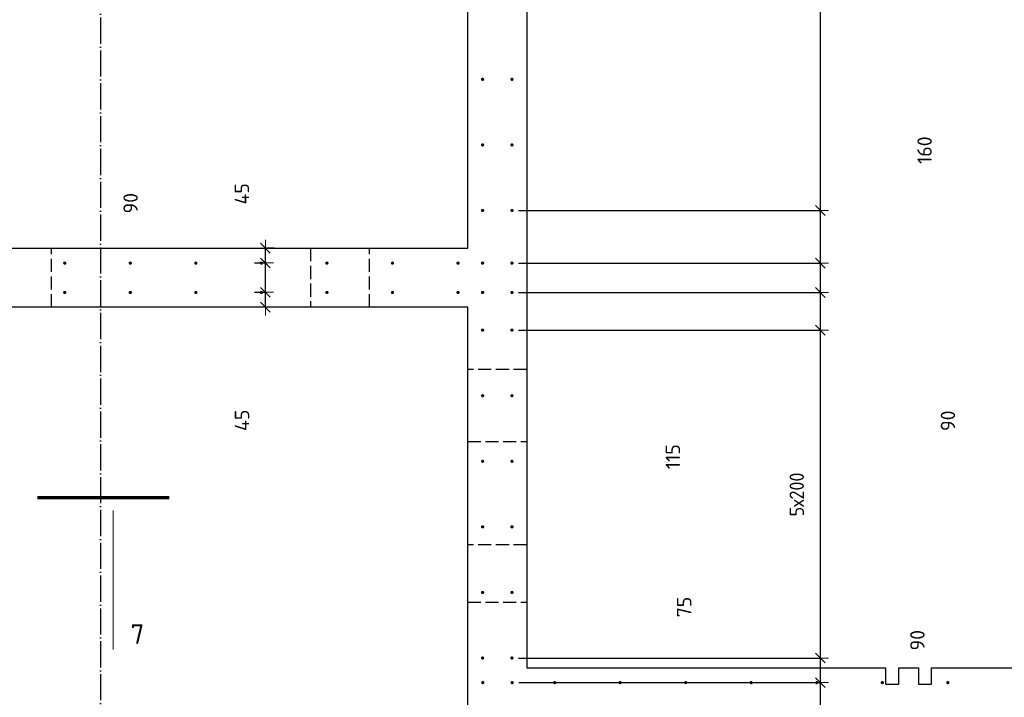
# Model space of a CAD drawing. Header units: millimetres. Extents: x -2258 to 68686, y -2266 to 30725.
# Tile 76 of 83: x 56613 to 59617, y 8910 to 10977. Entities that reach past the tile are written whole.
import ezdxf

# ---------------------------------------------------------------- set-up
doc = ezdxf.new("R2010")
doc.units = ezdxf.units.MM
doc.header["$PDMODE"] = 65
for name, pattern in [('______11', [100, 80, -10, 0, -10]), ('______2', [54, 40, -14]), ('______5', [220, 160, -20, 20, -20])]:
    doc.linetypes.add(name, pattern=pattern)
for name, color, linetype, lineweight in [('Standard', 7, 'Continuous', 25), ('Арм.стержн. вертикальными 1', 22, 'Continuous', 35), ('Обозначение разреза_ общее', 7, 'Continuous', 25), ('Размерная линия_ общее', 7, 'Continuous', 13)]:
    doc.layers.add(name, color=color, linetype=linetype, lineweight=lineweight)
doc.layers.add('Осевая линия_ общее', color=7, linetype='______5', lineweight=13, true_color=0xa0a0a0)
doc.styles.add('ISOCPEUR', font='ISOCPEUR')
doc.dimstyles.new('DIMSTYLE_11', dxfattribs={"dimtxt": 44, "dimasz": 50, "dimexe": 0, "dimexo": 0, "dimgap": 22, "dimtad": 2, "dimdec": 0, "dimrnd": 5, "dimzin": 12, "dimdsep": 46, "dimtxsty": 'ISOCPEUR', "dimblk1": 'ALL_ML_STRICH', "dimblk2": 'ALL_ML_STRICH', "dimsah": 1, "dimcen": 0, "dimclrd": 7, "dimclre": 256, "dimclrt": 7, "dimadec": 0, "dimazin": 0, "dimtfac": 1, "dimtdec": 0, "dimtix": 1, "dimtmove": 2, "dimatfit": 3, "dimfxl": 0, "dimtvp": 1.2, "dimtzin": 0, "dimlwd": 0, "dimlwe": -3, "dimarcsym": 0})
doc.dimstyles.new('DIMSTYLE_13', dxfattribs={"dimtxt": 44, "dimasz": 50, "dimexe": 0, "dimexo": 0, "dimgap": 22, "dimtad": 0, "dimdec": 0, "dimrnd": 5, "dimzin": 12, "dimdsep": 46, "dimtxsty": 'ISOCPEUR', "dimblk1": 'ALL_ML_STRICH', "dimblk2": 'ALL_ML_STRICH', "dimsah": 1, "dimcen": 0, "dimclrd": 7, "dimclre": 256, "dimclrt": 7, "dimadec": 0, "dimazin": 0, "dimtfac": 1, "dimtdec": 0, "dimtix": 1, "dimtmove": 2, "dimatfit": 3, "dimfxl": 0, "dimtvp": 1.2, "dimtzin": 0, "dimlwd": 0, "dimlwe": -3, "dimarcsym": 0})
doc.dimstyles.new('DIMSTYLE_3', dxfattribs={"dimtxt": 44, "dimasz": 50, "dimexe": 0, "dimexo": 0, "dimgap": 22, "dimtad": 2, "dimdec": 0, "dimrnd": 5, "dimzin": 12, "dimdsep": 46, "dimtxsty": 'ISOCPEUR', "dimblk1": 'ALL_ML_STRICH', "dimblk2": 'ALL_ML_STRICH', "dimsah": 1, "dimcen": 0, "dimclrd": 7, "dimclre": 256, "dimclrt": 7, "dimadec": 0, "dimazin": 0, "dimtfac": 1, "dimtdec": 0, "dimtix": 1, "dimtmove": 2, "dimatfit": 3, "dimfxl": 0, "dimtzin": 0, "dimlwd": 0, "dimlwe": -3, "dimarcsym": 0})
doc.dimstyles.new('DIMSTYLE_8', dxfattribs={"dimtxt": 44, "dimasz": 50, "dimexe": 0, "dimexo": 0, "dimgap": 22, "dimtad": 0, "dimdec": 0, "dimrnd": 5, "dimzin": 12, "dimdsep": 46, "dimtxsty": 'ISOCPEUR', "dimblk1": 'ALL_ML_STRICH', "dimblk2": 'ALL_ML_STRICH', "dimsah": 1, "dimcen": 0, "dimclrd": 7, "dimclre": 256, "dimclrt": 7, "dimadec": 0, "dimazin": 0, "dimtfac": 1, "dimtdec": 0, "dimtix": 1, "dimtmove": 2, "dimatfit": 3, "dimfxl": 0, "dimtzin": 0, "dimlwd": 0, "dimlwe": -3, "dimarcsym": 0})

# ---------------------------------------------------------------- blocks, each defined once
blk = doc.blocks.new('ALL_ML_STRICH')
at = {"color": 0, "linetype": 'ByBlock', "lineweight": -2}
for p, q in [((-1, 0), (0.5, 0)), ((-0.3, -0.3), (0.3, 0.3)), ((0, -0.5), (0, 0.5))]:
    blk.add_line(p, q, dxfattribs=at)
blk = doc.blocks.new('*D368')
at = {"layer": 'DEFPOINTS', "color": 7, "linetype": 'Continuous', "lineweight": 13, "transparency": 33554687}
for p in [(57309, 10145.5), (57362.8, 10100), (57409.5, 10100)]:
    blk.add_point(p, dxfattribs=at)
at = {"layer": 'Размерная линия_ общее', "color": 253, "linetype": 'Continuous', "lineweight": -2, "true_color": 0xa0a0a0, "transparency": 33554687}
for p, q in [((57329, 10145.5), (57362.8, 10145.5)), ((57389.5, 10100), (57362.8, 10100))]:
    blk.add_line(p, q, dxfattribs=at)
at = {"layer": 'Размерная линия_ общее', "color": 7, "linetype": 'Continuous', "lineweight": -2, "transparency": 33554687}
blk.add_line((57362.8, 10100), (57362.8, 10145.5), dxfattribs=at)
at = {"layer": 'Размерная линия_ общее', "color": 7, "linetype": 'Continuous', "lineweight": 13, "transparency": 33554687, "xscale": 50, "yscale": 50, "zscale": 50}
for p, rotation in [((57362.8, 10145.5), 90), ((57362.8, 10100), 270)]:
    blk.add_blockref('ALL_ML_STRICH', p, dxfattribs=dict(at, rotation=rotation))
at = {"layer": 'Размерная линия_ общее', "color": 7, "linetype": 'Continuous', "lineweight": 13, "transparency": 33554687, "insert": (57291.4, 9755.1), "char_height": 44, "width": 88, "attachment_point": 5, "rotation": 90, "style": 'ISOCPEUR'}
blk.add_mtext('\\A1;{45}', dxfattribs=at)
blk = doc.blocks.new('*D369')
at = {"layer": 'DEFPOINTS', "color": 7, "linetype": 'Continuous', "lineweight": 13, "transparency": 33554687}
for p in [(57309, 10235), (57309, 10145.5), (57362.8, 10145.5)]:
    blk.add_point(p, dxfattribs=at)
at = {"layer": 'Размерная линия_ общее', "color": 253, "linetype": 'Continuous', "lineweight": -2, "true_color": 0xa0a0a0, "transparency": 33554687}
for p, q in [((57329, 10235), (57362.8, 10235)), ((57329, 10145.5), (57362.8, 10145.5))]:
    blk.add_line(p, q, dxfattribs=at)
at = {"layer": 'Размерная линия_ общее', "color": 7, "linetype": 'Continuous', "lineweight": -2, "transparency": 33554687}
blk.add_line((57362.8, 10145.5), (57362.8, 10235), dxfattribs=at)
at = {"layer": 'Размерная линия_ общее', "color": 7, "linetype": 'Continuous', "lineweight": 13, "transparency": 33554687, "xscale": 50, "yscale": 50, "zscale": 50}
for p, rotation in [((57362.8, 10235), 90), ((57362.8, 10145.5), 270)]:
    blk.add_blockref('ALL_ML_STRICH', p, dxfattribs=dict(at, rotation=rotation))
at = {"layer": 'Размерная линия_ общее', "color": 7, "linetype": 'Continuous', "lineweight": 13, "transparency": 33554687, "insert": (56951.4, 10417.2), "char_height": 44, "width": 88, "attachment_point": 5, "rotation": 90, "style": 'ISOCPEUR'}
blk.add_mtext('\\A1;{90}', dxfattribs=at)
blk = doc.blocks.new('*D370')
at = {"layer": 'DEFPOINTS', "color": 7, "linetype": 'Continuous', "lineweight": 13, "transparency": 33554687}
for p in [(57409.5, 10280), (57309, 10235), (57362.8, 10235)]:
    blk.add_point(p, dxfattribs=at)
at = {"layer": 'Размерная линия_ общее', "color": 253, "linetype": 'Continuous', "lineweight": -2, "true_color": 0xa0a0a0, "transparency": 33554687}
for p, q in [((57389.5, 10280), (57362.8, 10280)), ((57329, 10235), (57362.8, 10235))]:
    blk.add_line(p, q, dxfattribs=at)
at = {"layer": 'Размерная линия_ общее', "color": 7, "linetype": 'Continuous', "lineweight": -2, "transparency": 33554687}
blk.add_line((57362.8, 10235), (57362.8, 10280), dxfattribs=at)
at = {"layer": 'Размерная линия_ общее', "color": 7, "linetype": 'Continuous', "lineweight": 13, "transparency": 33554687, "xscale": 50, "yscale": 50, "zscale": 50}
for p, rotation in [((57362.8, 10280), 90), ((57362.8, 10235), 270)]:
    blk.add_blockref('ALL_ML_STRICH', p, dxfattribs=dict(at, rotation=rotation))
at = {"layer": 'Размерная линия_ общее', "color": 7, "linetype": 'Continuous', "lineweight": 13, "transparency": 33554687, "insert": (57291.1, 10445.8), "char_height": 44, "width": 88, "attachment_point": 5, "rotation": 90, "style": 'ISOCPEUR'}
blk.add_mtext('\\A1;{45}', dxfattribs=at)
blk = doc.blocks.new('*D437')
at = {"layer": 'DEFPOINTS', "color": 7, "linetype": 'Continuous', "lineweight": 13, "transparency": 33554687}
for p in [(58115.5, 8955), (58115.5, 8865.5), (59056, 8865.5)]:
    blk.add_point(p, dxfattribs=at)
at = {"layer": 'Размерная линия_ общее', "color": 253, "linetype": 'Continuous', "lineweight": -2, "true_color": 0xa0a0a0, "transparency": 33554687}
for p, q in [((58135.5, 8955), (59056, 8955)), ((58135.5, 8865.5), (59056, 8865.5))]:
    blk.add_line(p, q, dxfattribs=at)
at = {"layer": 'Размерная линия_ общее', "color": 7, "linetype": 'Continuous', "lineweight": -2, "transparency": 33554687}
blk.add_line((59056, 8865.5), (59056, 8955), dxfattribs=at)
at = {"layer": 'Размерная линия_ общее', "color": 7, "linetype": 'Continuous', "lineweight": 13, "transparency": 33554687, "xscale": 50, "yscale": 50, "zscale": 50}
for p, rotation in [((59056, 8955), 90), ((59056, 8865.5), 270)]:
    blk.add_blockref('ALL_ML_STRICH', p, dxfattribs=dict(at, rotation=rotation))
at = {"layer": 'Размерная линия_ общее', "color": 7, "linetype": 'Continuous', "lineweight": 13, "transparency": 33554687, "insert": (59352, 9084.3), "char_height": 44, "width": 88, "attachment_point": 5, "rotation": 90, "style": 'ISOCPEUR'}
blk.add_mtext('\\A1;{90}', dxfattribs=at)
blk = doc.blocks.new('*D438')
at = {"layer": 'DEFPOINTS', "color": 7, "linetype": 'Continuous', "lineweight": 13, "transparency": 33554687}
for p in [(58115, 9030), (58115.5, 8955), (59056, 8955)]:
    blk.add_point(p, dxfattribs=at)
at = {"layer": 'Размерная линия_ общее', "color": 253, "linetype": 'Continuous', "lineweight": -2, "true_color": 0xa0a0a0, "transparency": 33554687}
for p, q in [((58135, 9030), (59056, 9030)), ((58135.5, 8955), (59056, 8955))]:
    blk.add_line(p, q, dxfattribs=at)
at = {"layer": 'Размерная линия_ общее', "color": 7, "linetype": 'Continuous', "lineweight": -2, "transparency": 33554687}
blk.add_line((59056, 8955), (59056, 9030), dxfattribs=at)
at = {"layer": 'Размерная линия_ общее', "color": 7, "linetype": 'Continuous', "lineweight": 13, "transparency": 33554687, "xscale": 50, "yscale": 50, "zscale": 50}
for p, rotation in [((59056, 9030), 90), ((59056, 8955), 270)]:
    blk.add_blockref('ALL_ML_STRICH', p, dxfattribs=dict(at, rotation=rotation))
at = {"layer": 'Размерная линия_ общее', "color": 7, "linetype": 'Continuous', "lineweight": 13, "transparency": 33554687, "insert": (58640.5, 9185.6), "char_height": 44, "width": 88, "attachment_point": 5, "rotation": 90, "style": 'ISOCPEUR'}
blk.add_mtext('\\A1;{75}', dxfattribs=at)
blk = doc.blocks.new('*D439')
at = {"layer": 'DEFPOINTS', "color": 7, "linetype": 'Continuous', "lineweight": 13, "transparency": 33554687}
for p in [(58115, 10030), (58115, 9030), (59056, 9030)]:
    blk.add_point(p, dxfattribs=at)
at = {"layer": 'Размерная линия_ общее', "color": 253, "linetype": 'Continuous', "lineweight": -2, "true_color": 0xa0a0a0, "transparency": 33554687}
for p, q in [((58135, 10030), (59056, 10030)), ((58135, 9030), (59056, 9030))]:
    blk.add_line(p, q, dxfattribs=at)
at = {"layer": 'Размерная линия_ общее', "color": 7, "linetype": 'Continuous', "lineweight": -2, "transparency": 33554687}
blk.add_line((59056, 9030), (59056, 10030), dxfattribs=at)
at = {"layer": 'Размерная линия_ общее', "color": 7, "linetype": 'Continuous', "lineweight": 13, "transparency": 33554687, "xscale": 50, "yscale": 50, "zscale": 50}
for p, rotation in [((59056, 10030), 90), ((59056, 9030), 270)]:
    blk.add_blockref('ALL_ML_STRICH', p, dxfattribs=dict(at, rotation=rotation))
at = {"layer": 'Размерная линия_ общее', "color": 7, "linetype": 'Continuous', "lineweight": 13, "transparency": 33554687, "insert": (58962, 9462), "char_height": 44, "width": 2.2, "attachment_point": 1, "rotation": 90, "line_spacing_factor": 0.60241, "style": 'ISOCPEUR'}
blk.add_mtext('\\W0.91;5х200', dxfattribs=at)
blk = doc.blocks.new('*D440')
at = {"layer": 'DEFPOINTS', "color": 7, "linetype": 'Continuous', "lineweight": 13, "transparency": 33554687}
for p in [(58115, 10145), (58115, 10030), (59056, 10030)]:
    blk.add_point(p, dxfattribs=at)
at = {"layer": 'Размерная линия_ общее', "color": 253, "linetype": 'Continuous', "lineweight": -2, "true_color": 0xa0a0a0, "transparency": 33554687}
for p, q in [((58135, 10145), (59056, 10145)), ((58135, 10030), (59056, 10030))]:
    blk.add_line(p, q, dxfattribs=at)
at = {"layer": 'Размерная линия_ общее', "color": 7, "linetype": 'Continuous', "lineweight": -2, "transparency": 33554687}
blk.add_line((59056, 10030), (59056, 10145), dxfattribs=at)
at = {"layer": 'Размерная линия_ общее', "color": 7, "linetype": 'Continuous', "lineweight": 13, "transparency": 33554687, "xscale": 50, "yscale": 50, "zscale": 50}
for p, rotation in [((59056, 10145), 90), ((59056, 10030), 270)]:
    blk.add_blockref('ALL_ML_STRICH', p, dxfattribs=dict(at, rotation=rotation))
at = {"layer": 'Размерная линия_ общее', "color": 7, "linetype": 'Continuous', "lineweight": 13, "transparency": 33554687, "insert": (58605.9, 9644.1), "char_height": 44, "width": 132, "attachment_point": 5, "rotation": 90, "style": 'ISOCPEUR'}
blk.add_mtext('\\A1;{115}', dxfattribs=at)
blk = doc.blocks.new('*D441')
at = {"layer": 'DEFPOINTS', "color": 7, "linetype": 'Continuous', "lineweight": 13, "transparency": 33554687}
for p in [(58115, 10234.5), (58115, 10145), (59056, 10145)]:
    blk.add_point(p, dxfattribs=at)
at = {"layer": 'Размерная линия_ общее', "color": 253, "linetype": 'Continuous', "lineweight": -2, "true_color": 0xa0a0a0, "transparency": 33554687}
for p, q in [((58135, 10234.5), (59056, 10234.5)), ((58135, 10145), (59056, 10145))]:
    blk.add_line(p, q, dxfattribs=at)
at = {"layer": 'Размерная линия_ общее', "color": 7, "linetype": 'Continuous', "lineweight": -2, "transparency": 33554687}
blk.add_line((59056, 10145), (59056, 10234.5), dxfattribs=at)
at = {"layer": 'Размерная линия_ общее', "color": 7, "linetype": 'Continuous', "lineweight": 13, "transparency": 33554687, "xscale": 50, "yscale": 50, "zscale": 50}
for p, rotation in [((59056, 10234.5), 90), ((59056, 10145), 270)]:
    blk.add_blockref('ALL_ML_STRICH', p, dxfattribs=dict(at, rotation=rotation))
at = {"layer": 'Размерная линия_ общее', "color": 7, "linetype": 'Continuous', "lineweight": 13, "transparency": 33554687, "insert": (59445.2, 9753.8), "char_height": 44, "width": 88, "attachment_point": 5, "rotation": 90, "style": 'ISOCPEUR'}
blk.add_mtext('\\A1;{90}', dxfattribs=at)
blk = doc.blocks.new('*D442')
at = {"layer": 'DEFPOINTS', "color": 7, "linetype": 'Continuous', "lineweight": 13, "transparency": 33554687}
for p in [(58115, 10395), (58115, 10234.5), (59056, 10234.5)]:
    blk.add_point(p, dxfattribs=at)
at = {"layer": 'Размерная линия_ общее', "color": 253, "linetype": 'Continuous', "lineweight": -2, "true_color": 0xa0a0a0, "transparency": 33554687}
for p, q in [((58135, 10395), (59056, 10395)), ((58135, 10234.5), (59056, 10234.5))]:
    blk.add_line(p, q, dxfattribs=at)
at = {"layer": 'Размерная линия_ общее', "color": 7, "linetype": 'Continuous', "lineweight": -2, "transparency": 33554687}
blk.add_line((59056, 10234.5), (59056, 10395), dxfattribs=at)
at = {"layer": 'Размерная линия_ общее', "color": 7, "linetype": 'Continuous', "lineweight": 13, "transparency": 33554687, "xscale": 50, "yscale": 50, "zscale": 50}
for p, rotation in [((59056, 10395), 90), ((59056, 10234.5), 270)]:
    blk.add_blockref('ALL_ML_STRICH', p, dxfattribs=dict(at, rotation=rotation))
at = {"layer": 'Размерная линия_ общее', "color": 7, "linetype": 'Continuous', "lineweight": 13, "transparency": 33554687, "insert": (59374, 10578.9), "char_height": 44, "width": 132, "attachment_point": 5, "rotation": 90, "style": 'ISOCPEUR'}
blk.add_mtext('\\A1;{160}', dxfattribs=at)
blk = doc.blocks.new('*D443')
at = {"layer": 'DEFPOINTS', "color": 7, "linetype": 'Continuous', "lineweight": 13, "transparency": 33554687}
for p in [(58115, 12795), (58115, 10395), (59056, 10395)]:
    blk.add_point(p, dxfattribs=at)
at = {"layer": 'Размерная линия_ общее', "color": 253, "linetype": 'Continuous', "lineweight": -2, "true_color": 0xa0a0a0, "transparency": 33554687}
for p, q in [((58135, 12795), (59056, 12795)), ((58135, 10395), (59056, 10395))]:
    blk.add_line(p, q, dxfattribs=at)
at = {"layer": 'Размерная линия_ общее', "color": 7, "linetype": 'Continuous', "lineweight": -2, "transparency": 33554687}
blk.add_line((59056, 10395), (59056, 12795), dxfattribs=at)
at = {"layer": 'Размерная линия_ общее', "color": 7, "linetype": 'Continuous', "lineweight": 13, "transparency": 33554687, "xscale": 50, "yscale": 50, "zscale": 50}
for p, rotation in [((59056, 12795), 90), ((59056, 10395), 270)]:
    blk.add_blockref('ALL_ML_STRICH', p, dxfattribs=dict(at, rotation=rotation))
at = {"layer": 'Размерная линия_ общее', "color": 7, "linetype": 'Continuous', "lineweight": 13, "transparency": 33554687, "insert": (58962, 11445), "char_height": 44, "width": 2.2, "attachment_point": 1, "rotation": 90, "line_spacing_factor": 0.60241, "style": 'ISOCPEUR'}
blk.add_mtext('\\W0.91;12х200=2400', dxfattribs=at)

msp = doc.modelspace()

# ---------------------------------------------------------------- hatches: boundary and pattern name
at = {"layer": 'Арм.стержн. вертикальными 1', "linetype": 'Continuous', "lineweight": 50, "transparency": 33554687}
for points in [[(58030.5, 10795), (58030.1, 10796.9), (58029, 10798.5), (58027.4, 10799.6), (58025.5, 10800), (58023.6, 10799.6), (58021.9, 10798.5), (58020.8, 10796.9), (58020.5, 10795), (58020.8, 10793.1), (58021.9, 10791.5), (58023.6, 10790.4), (58025.5, 10790), (58027.4, 10790.4), (58029, 10791.5), (58030.1, 10793.1)], [(58120, 10795), (58119.6, 10796.9), (58118.5, 10798.5), (58116.9, 10799.6), (58115, 10800), (58113.1, 10799.6), (58111.5, 10798.5), (58110.4, 10796.9), (58110, 10795), (58110.4, 10793.1), (58111.5, 10791.5), (58113.1, 10790.4), (58115, 10790), (58116.9, 10790.4), (58118.5, 10791.5), (58119.6, 10793.1)], [(58030.5, 10595), (58030.1, 10596.9), (58029, 10598.5), (58027.4, 10599.6), (58025.5, 10600), (58023.6, 10599.6), (58021.9, 10598.5), (58020.8, 10596.9), (58020.5, 10595), (58020.8, 10593.1), (58021.9, 10591.5), (58023.6, 10590.4), (58025.5, 10590), (58027.4, 10590.4), (58029, 10591.5), (58030.1, 10593.1)], [(58120, 10595), (58119.6, 10596.9), (58118.5, 10598.5), (58116.9, 10599.6), (58115, 10600), (58113.1, 10599.6), (58111.5, 10598.5), (58110.4, 10596.9), (58110, 10595), (58110.4, 10593.1), (58111.5, 10591.5), (58113.1, 10590.4), (58115, 10590), (58116.9, 10590.4), (58118.5, 10591.5), (58119.6, 10593.1)], [(58030.5, 10395), (58030.1, 10396.9), (58029, 10398.5), (58027.4, 10399.6), (58025.5, 10400), (58023.6, 10399.6), (58021.9, 10398.5), (58020.8, 10396.9), (58020.5, 10395), (58020.8, 10393.1), (58021.9, 10391.5), (58023.6, 10390.4), (58025.5, 10390), (58027.4, 10390.4), (58029, 10391.5), (58030.1, 10393.1)], [(58120, 10395), (58119.6, 10396.9), (58118.5, 10398.5), (58116.9, 10399.6), (58115, 10400), (58113.1, 10399.6), (58111.5, 10398.5), (58110.4, 10396.9), (58110, 10395), (58110.4, 10393.1), (58111.5, 10391.5), (58113.1, 10390.4), (58115, 10390), (58116.9, 10390.4), (58118.5, 10391.5), (58119.6, 10393.1)], [(56755.5, 10234.5), (56755.1, 10236.4), (56754, 10238), (56752.4, 10239.1), (56750.5, 10239.5), (56748.6, 10239.1), (56747, 10238), (56745.9, 10236.4), (56745.5, 10234.5), (56745.9, 10232.6), (56747, 10231), (56748.6, 10229.9), (56750.5, 10229.5), (56752.4, 10229.9), (56754, 10231), (56755.1, 10232.6)], [(56955.5, 10234.5), (56955.1, 10236.4), (56954, 10238), (56952.4, 10239.1), (56950.5, 10239.5), (56948.6, 10239.1), (56947, 10238), (56945.9, 10236.4), (56945.5, 10234.5), (56945.9, 10232.6), (56947, 10231), (56948.6, 10229.9), (56950.5, 10229.5), (56952.4, 10229.9), (56954, 10231), (56955.1, 10232.6)], [(57155.5, 10234.5), (57155.1, 10236.4), (57154, 10238), (57152.4, 10239.1), (57150.5, 10239.5), (57148.6, 10239.1), (57147, 10238), (57145.9, 10236.4), (57145.5, 10234.5), (57145.9, 10232.6), (57147, 10231), (57148.6, 10229.9), (57150.5, 10229.5), (57152.4, 10229.9), (57154, 10231), (57155.1, 10232.6)], [(57355.5, 10234.5), (57355.1, 10236.4), (57354, 10238), (57352.4, 10239.1), (57350.5, 10239.5), (57348.6, 10239.1), (57347, 10238), (57345.9, 10236.4), (57345.5, 10234.5), (57345.9, 10232.6), (57347, 10231), (57348.6, 10229.9), (57350.5, 10229.5), (57352.4, 10229.9), (57354, 10231), (57355.1, 10232.6)], [(57555.5, 10234.5), (57555.1, 10236.4), (57554, 10238), (57552.4, 10239.1), (57550.5, 10239.5), (57548.6, 10239.1), (57547, 10238), (57545.9, 10236.4), (57545.5, 10234.5), (57545.9, 10232.6), (57547, 10231), (57548.6, 10229.9), (57550.5, 10229.5), (57552.4, 10229.9), (57554, 10231), (57555.1, 10232.6)], [(57755.5, 10234.5), (57755.1, 10236.4), (57754, 10238), (57752.4, 10239.1), (57750.5, 10239.5), (57748.6, 10239.1), (57747, 10238), (57745.9, 10236.4), (57745.5, 10234.5), (57745.9, 10232.6), (57747, 10231), (57748.6, 10229.9), (57750.5, 10229.5), (57752.4, 10229.9), (57754, 10231), (57755.1, 10232.6)], [(57955.5, 10234.5), (57955.1, 10236.4), (57954, 10238), (57952.4, 10239.1), (57950.5, 10239.5), (57948.6, 10239.1), (57947, 10238), (57945.9, 10236.4), (57945.5, 10234.5), (57945.9, 10232.6), (57947, 10231), (57948.6, 10229.9), (57950.5, 10229.5), (57952.4, 10229.9), (57954, 10231), (57955.1, 10232.6)], [(58030.5, 10234.5), (58030.1, 10236.4), (58029, 10238), (58027.4, 10239.1), (58025.5, 10239.5), (58023.6, 10239.1), (58021.9, 10238), (58020.8, 10236.4), (58020.5, 10234.5), (58020.8, 10232.6), (58021.9, 10231), (58023.6, 10229.9), (58025.5, 10229.5), (58027.4, 10229.9), (58029, 10231), (58030.1, 10232.6)], [(58120, 10234.5), (58119.6, 10236.4), (58118.5, 10238), (58116.9, 10239.1), (58115, 10239.5), (58113.1, 10239.1), (58111.5, 10238), (58110.4, 10236.4), (58110, 10234.5), (58110.4, 10232.6), (58111.5, 10231), (58113.1, 10229.9), (58115, 10229.5), (58116.9, 10229.9), (58118.5, 10231), (58119.6, 10232.6)], [(56755.5, 10145), (56755.1, 10146.9), (56754, 10148.5), (56752.4, 10149.6), (56750.5, 10150), (56748.6, 10149.6), (56747, 10148.5), (56745.9, 10146.9), (56745.5, 10145), (56745.9, 10143.1), (56747, 10141.4), (56748.6, 10140.4), (56750.5, 10140), (56752.4, 10140.4), (56754, 10141.4), (56755.1, 10143.1)], [(56955.5, 10145), (56955.1, 10146.9), (56954, 10148.5), (56952.4, 10149.6), (56950.5, 10150), (56948.6, 10149.6), (56947, 10148.5), (56945.9, 10146.9), (56945.5, 10145), (56945.9, 10143.1), (56947, 10141.4), (56948.6, 10140.4), (56950.5, 10140), (56952.4, 10140.4), (56954, 10141.4), (56955.1, 10143.1)], [(57155.5, 10145), (57155.1, 10146.9), (57154, 10148.5), (57152.4, 10149.6), (57150.5, 10150), (57148.6, 10149.6), (57147, 10148.5), (57145.9, 10146.9), (57145.5, 10145), (57145.9, 10143.1), (57147, 10141.4), (57148.6, 10140.4), (57150.5, 10140), (57152.4, 10140.4), (57154, 10141.4), (57155.1, 10143.1)], [(57355.5, 10145), (57355.1, 10146.9), (57354, 10148.5), (57352.4, 10149.6), (57350.5, 10150), (57348.6, 10149.6), (57347, 10148.5), (57345.9, 10146.9), (57345.5, 10145), (57345.9, 10143.1), (57347, 10141.4), (57348.6, 10140.4), (57350.5, 10140), (57352.4, 10140.4), (57354, 10141.4), (57355.1, 10143.1)], [(57555.5, 10145), (57555.1, 10146.9), (57554, 10148.5), (57552.4, 10149.6), (57550.5, 10150), (57548.6, 10149.6), (57547, 10148.5), (57545.9, 10146.9), (57545.5, 10145), (57545.9, 10143.1), (57547, 10141.4), (57548.6, 10140.4), (57550.5, 10140), (57552.4, 10140.4), (57554, 10141.4), (57555.1, 10143.1)], [(57755.5, 10145), (57755.1, 10146.9), (57754, 10148.5), (57752.4, 10149.6), (57750.5, 10150), (57748.6, 10149.6), (57747, 10148.5), (57745.9, 10146.9), (57745.5, 10145), (57745.9, 10143.1), (57747, 10141.4), (57748.6, 10140.4), (57750.5, 10140), (57752.4, 10140.4), (57754, 10141.4), (57755.1, 10143.1)], [(57955.5, 10145), (57955.1, 10146.9), (57954, 10148.5), (57952.4, 10149.6), (57950.5, 10150), (57948.6, 10149.6), (57947, 10148.5), (57945.9, 10146.9), (57945.5, 10145), (57945.9, 10143.1), (57947, 10141.4), (57948.6, 10140.4), (57950.5, 10140), (57952.4, 10140.4), (57954, 10141.4), (57955.1, 10143.1)], [(58030.5, 10145), (58030.1, 10146.9), (58029, 10148.5), (58027.4, 10149.6), (58025.5, 10150), (58023.6, 10149.6), (58021.9, 10148.5), (58020.8, 10146.9), (58020.5, 10145), (58020.8, 10143.1), (58021.9, 10141.4), (58023.6, 10140.4), (58025.5, 10140), (58027.4, 10140.4), (58029, 10141.4), (58030.1, 10143.1)], [(58120, 10145), (58119.6, 10146.9), (58118.5, 10148.5), (58116.9, 10149.6), (58115, 10150), (58113.1, 10149.6), (58111.5, 10148.5), (58110.4, 10146.9), (58110, 10145), (58110.4, 10143.1), (58111.5, 10141.4), (58113.1, 10140.4), (58115, 10140), (58116.9, 10140.4), (58118.5, 10141.4), (58119.6, 10143.1)], [(58030.5, 10030), (58030.1, 10031.9), (58029, 10033.5), (58027.4, 10034.6), (58025.5, 10035), (58023.6, 10034.6), (58021.9, 10033.5), (58020.8, 10031.9), (58020.5, 10030), (58020.8, 10028.1), (58021.9, 10026.5), (58023.6, 10025.4), (58025.5, 10025), (58027.4, 10025.4), (58029, 10026.5), (58030.1, 10028.1)], [(58120, 10030), (58119.6, 10031.9), (58118.5, 10033.5), (58116.9, 10034.6), (58115, 10035), (58113.1, 10034.6), (58111.5, 10033.5), (58110.4, 10031.9), (58110, 10030), (58110.4, 10028.1), (58111.5, 10026.5), (58113.1, 10025.4), (58115, 10025), (58116.9, 10025.4), (58118.5, 10026.5), (58119.6, 10028.1)], [(58030.5, 9830), (58030.1, 9831.9), (58029, 9833.5), (58027.4, 9834.6), (58025.5, 9835), (58023.6, 9834.6), (58021.9, 9833.5), (58020.8, 9831.9), (58020.5, 9830), (58020.8, 9828.1), (58021.9, 9826.5), (58023.6, 9825.4), (58025.5, 9825), (58027.4, 9825.4), (58029, 9826.5), (58030.1, 9828.1)], [(58120, 9830), (58119.6, 9831.9), (58118.5, 9833.5), (58116.9, 9834.6), (58115, 9835), (58113.1, 9834.6), (58111.5, 9833.5), (58110.4, 9831.9), (58110, 9830), (58110.4, 9828.1), (58111.5, 9826.5), (58113.1, 9825.4), (58115, 9825), (58116.9, 9825.4), (58118.5, 9826.5), (58119.6, 9828.1)], [(58030.5, 9630), (58030.1, 9631.9), (58029, 9633.5), (58027.4, 9634.6), (58025.5, 9635), (58023.6, 9634.6), (58021.9, 9633.5), (58020.8, 9631.9), (58020.5, 9630), (58020.8, 9628.1), (58021.9, 9626.5), (58023.6, 9625.4), (58025.5, 9625), (58027.4, 9625.4), (58029, 9626.5), (58030.1, 9628.1)], [(58120, 9630), (58119.6, 9631.9), (58118.5, 9633.5), (58116.9, 9634.6), (58115, 9635), (58113.1, 9634.6), (58111.5, 9633.5), (58110.4, 9631.9), (58110, 9630), (58110.4, 9628.1), (58111.5, 9626.5), (58113.1, 9625.4), (58115, 9625), (58116.9, 9625.4), (58118.5, 9626.5), (58119.6, 9628.1)], [(58030.5, 9430), (58030.1, 9431.9), (58029, 9433.5), (58027.4, 9434.6), (58025.5, 9435), (58023.6, 9434.6), (58021.9, 9433.5), (58020.8, 9431.9), (58020.5, 9430), (58020.8, 9428.1), (58021.9, 9426.5), (58023.6, 9425.4), (58025.5, 9425), (58027.4, 9425.4), (58029, 9426.5), (58030.1, 9428.1)], [(58120, 9430), (58119.6, 9431.9), (58118.5, 9433.5), (58116.9, 9434.6), (58115, 9435), (58113.1, 9434.6), (58111.5, 9433.5), (58110.4, 9431.9), (58110, 9430), (58110.4, 9428.1), (58111.5, 9426.5), (58113.1, 9425.4), (58115, 9425), (58116.9, 9425.4), (58118.5, 9426.5), (58119.6, 9428.1)], [(58030.5, 9230), (58030.1, 9231.9), (58029, 9233.5), (58027.4, 9234.6), (58025.5, 9235), (58023.6, 9234.6), (58021.9, 9233.5), (58020.8, 9231.9), (58020.5, 9230), (58020.8, 9228.1), (58021.9, 9226.5), (58023.6, 9225.4), (58025.5, 9225), (58027.4, 9225.4), (58029, 9226.5), (58030.1, 9228.1)], [(58120, 9230), (58119.6, 9231.9), (58118.5, 9233.5), (58116.9, 9234.6), (58115, 9235), (58113.1, 9234.6), (58111.5, 9233.5), (58110.4, 9231.9), (58110, 9230), (58110.4, 9228.1), (58111.5, 9226.5), (58113.1, 9225.4), (58115, 9225), (58116.9, 9225.4), (58118.5, 9226.5), (58119.6, 9228.1)], [(58030.5, 9030), (58030.1, 9031.9), (58029, 9033.5), (58027.4, 9034.6), (58025.5, 9035), (58023.6, 9034.6), (58021.9, 9033.5), (58020.8, 9031.9), (58020.5, 9030), (58020.8, 9028.1), (58021.9, 9026.5), (58023.6, 9025.4), (58025.5, 9025), (58027.4, 9025.4), (58029, 9026.5), (58030.1, 9028.1)], [(58120, 9030), (58119.6, 9031.9), (58118.5, 9033.5), (58116.9, 9034.6), (58115, 9035), (58113.1, 9034.6), (58111.5, 9033.5), (58110.4, 9031.9), (58110, 9030), (58110.4, 9028.1), (58111.5, 9026.5), (58113.1, 9025.4), (58115, 9025), (58116.9, 9025.4), (58118.5, 9026.5), (58119.6, 9028.1)], [(58031, 8955), (58030.6, 8956.9), (58029.5, 8958.5), (58027.9, 8959.6), (58026, 8960), (58024.1, 8959.6), (58022.4, 8958.5), (58021.3, 8956.9), (58021, 8955), (58021.3, 8953.1), (58022.4, 8951.5), (58024.1, 8950.4), (58026, 8950), (58027.9, 8950.4), (58029.5, 8951.5), (58030.6, 8953.1)], [(58120.5, 8955), (58120.1, 8956.9), (58119, 8958.5), (58117.4, 8959.6), (58115.5, 8960), (58113.6, 8959.6), (58112, 8958.5), (58110.9, 8956.9), (58110.5, 8955), (58110.9, 8953.1), (58112, 8951.5), (58113.6, 8950.4), (58115.5, 8950), (58117.4, 8950.4), (58119, 8951.5), (58120.1, 8953.1)], [(58250, 8955), (58249.6, 8956.9), (58248.5, 8958.5), (58246.9, 8959.6), (58245, 8960), (58243.1, 8959.6), (58241.5, 8958.5), (58240.4, 8956.9), (58240, 8955), (58240.4, 8953.1), (58241.5, 8951.5), (58243.1, 8950.4), (58245, 8950), (58246.9, 8950.4), (58248.5, 8951.5), (58249.6, 8953.1)], [(58450, 8955), (58449.6, 8956.9), (58448.5, 8958.5), (58446.9, 8959.6), (58445, 8960), (58443.1, 8959.6), (58441.5, 8958.5), (58440.4, 8956.9), (58440, 8955), (58440.4, 8953.1), (58441.5, 8951.5), (58443.1, 8950.4), (58445, 8950), (58446.9, 8950.4), (58448.5, 8951.5), (58449.6, 8953.1)], [(58650, 8955), (58649.6, 8956.9), (58648.5, 8958.5), (58646.9, 8959.6), (58645, 8960), (58643.1, 8959.6), (58641.5, 8958.5), (58640.4, 8956.9), (58640, 8955), (58640.4, 8953.1), (58641.5, 8951.5), (58643.1, 8950.4), (58645, 8950), (58646.9, 8950.4), (58648.5, 8951.5), (58649.6, 8953.1)], [(58850, 8955), (58849.6, 8956.9), (58848.5, 8958.5), (58846.9, 8959.6), (58845, 8960), (58843.1, 8959.6), (58841.5, 8958.5), (58840.4, 8956.9), (58840, 8955), (58840.4, 8953.1), (58841.5, 8951.5), (58843.1, 8950.4), (58845, 8950), (58846.9, 8950.4), (58848.5, 8951.5), (58849.6, 8953.1)], [(59050, 8955), (59049.6, 8956.9), (59048.5, 8958.5), (59046.9, 8959.6), (59045, 8960), (59043.1, 8959.6), (59041.5, 8958.5), (59040.4, 8956.9), (59040, 8955), (59040.4, 8953.1), (59041.5, 8951.5), (59043.1, 8950.4), (59045, 8950), (59046.9, 8950.4), (59048.5, 8951.5), (59049.6, 8953.1)], [(59250, 8955), (59249.6, 8956.9), (59248.5, 8958.5), (59246.9, 8959.6), (59245, 8960), (59243.1, 8959.6), (59241.5, 8958.5), (59240.4, 8956.9), (59240, 8955), (59240.4, 8953.1), (59241.5, 8951.5), (59243.1, 8950.4), (59245, 8950), (59246.9, 8950.4), (59248.5, 8951.5), (59249.6, 8953.1)], [(59450, 8955), (59449.6, 8956.9), (59448.5, 8958.5), (59446.9, 8959.6), (59445, 8960), (59443.1, 8959.6), (59441.5, 8958.5), (59440.4, 8956.9), (59440, 8955), (59440.4, 8953.1), (59441.5, 8951.5), (59443.1, 8950.4), (59445, 8950), (59446.9, 8950.4), (59448.5, 8951.5), (59449.6, 8953.1)]]:
    msp.add_hatch(color=4, dxfattribs=at).paths.add_polyline_path(points)

# ---------------------------------------------------------------- linework, layer by layer
at = {"color": 7, "linetype": 'Continuous', "lineweight": 25, "transparency": 33554687}
for p, q in [((57980, 10280), (57980, 12940)), ((58160, 12940), (58160, 10100)), ((56230, 10280), (57980, 10280)), ((57980, 10100), (56230, 10100)), ((58160, 9000), (59255, 9000)), ((59255, 9000), (59255, 8950)), ((59295, 8950), (59295, 9000)), ((59295, 9000), (59355, 9000)), ((59355, 9000), (59355, 8950)), ((59395, 8950), (59395, 9000)), ((59395, 9000), (60690, 9000)), ((59255, 8950), (59295, 8950)), ((59355, 8950), (59395, 8950))]:
    msp.add_line(p, q, dxfattribs=at)
at = {"color": 7, "linetype": '______2', "lineweight": 25, "transparency": 33554687}
for p, q in [((56710, 10100), (56710, 10280)), ((57500, 10280), (57500, 10100)), ((57680, 10100), (57680, 10280))]:
    msp.add_line(p, q, dxfattribs=at)
at = {"layer": 'Standard', "color": 7, "linetype": 'Continuous', "lineweight": 25, "transparency": 33554687}
for p, q in [((57980, 8500), (57980, 10100)), ((58160, 10100), (58160, 9000))]:
    msp.add_line(p, q, dxfattribs=at)
at = {"layer": 'Standard', "color": 7, "linetype": '______2', "lineweight": 25, "transparency": 33554687}
for p, q in [((58160, 9910), (57980, 9910)), ((57980, 9690), (58160, 9690)), ((58160, 9375), (57980, 9375)), ((57980, 9200), (58160, 9200))]:
    msp.add_line(p, q, dxfattribs=at)
at = {"layer": 'Обозначение разреза_ общее', "color": 7, "linetype": 'Continuous', "lineweight": 70, "transparency": 33554687}
msp.add_line((56667.2, 9519.6), (57069.2, 9519.6), dxfattribs=at)
at = {"layer": 'Обозначение разреза_ общее', "color": 7, "linetype": 'Continuous', "lineweight": 13, "transparency": 33554687}
msp.add_line((56897.9, 9479.6), (56897.9, 9055.6), dxfattribs=at)
at = {"layer": 'Осевая линия_ общее', "color": 253, "linetype": '______11', "lineweight": -3, "true_color": 0xa0a0a0, "transparency": 33554687}
msp.add_line((56860, 16188.5), (56860, -2123), dxfattribs=at)

# ---------------------------------------------------------------- texts
at = {"layer": 'Обозначение разреза_ общее', "color": 7, "linetype": 'Continuous', "lineweight": 13, "transparency": 33554687, "insert": (56951.2, 9073), "char_height": 60, "width": 65.333, "attachment_point": 7, "style": 'ISOCPEUR'}
msp.add_mtext('\\A1;{\\fISOCPEUR|i0|b0;\\H60.000000;\\W1.000000;\\C7;7}\\P', dxfattribs=at)

# ---------------------------------------------------------------- dimensions: what is measured, and where the dimension line sits
at = {"layer": 'Размерная линия_ общее', "color": 7, "linetype": 'Continuous', "lineweight": 13, "transparency": 33554687}
for base, p1, p2, text, picture, middle in [((59056, 12795), (58135, 10395), (58135, 12795), '\\W0.91;12х200=2400', '*D443', (59034, 11595)), ((59056, 10030), (58135, 9030), (58135, 10030), '\\W0.91;5х200', '*D439', (59034, 9530))]:
    dim = msp.add_linear_dim(base=base, p1=p1, p2=p2, angle=90, text=text, dimstyle='DIMSTYLE_3', override={"dimpost": '<>', "dimclrd": 7, "dimclre": 253, "dimclrt": 7, "dimlwd": 0, "dimlwe": 65533}, dxfattribs=at)
    dim.commit()
    dim.dimension.update_dxf_attribs({"geometry": picture, "text_midpoint": middle, "dimtype": 160})
for base, p1, p2, dimstyle, picture, middle in [((59055.967, 10395), (58135, 10234.5034), (58135, 10395), 'DIMSTYLE_8', '*D442', (59373.9864, 10578.8892)), ((57362.8, 10280), (57329, 10235), (57389.5, 10280), 'DIMSTYLE_11', '*D370', (57291.1, 10445.8)), ((57362.75, 10235.0003), (57329.0497, 10145.469), (57329.0497, 10235.0003), 'DIMSTYLE_11', '*D369', (56951.4086, 10417.2085)), ((59055.967, 10234.5034), (58135, 10144.9721), (58135, 10234.5034), 'DIMSTYLE_13', '*D441', (59445.2356, 9753.8338)), ((57362.75, 10145.469), (57389.5375, 10100), (57329.0497, 10145.469), 'DIMSTYLE_11', '*D368', (57291.3662, 9755.1244)), ((59056, 10145), (58135, 10030), (58135, 10145), 'DIMSTYLE_11', '*D440', (58605.9, 9644.1)), ((59056, 9030), (58135.5, 8955), (58135, 9030), 'DIMSTYLE_11', '*D438', (58640.5, 9185.6)), ((59055.967, 8955), (58135.4966, 8865.4687), (58135.4966, 8955), 'DIMSTYLE_13', '*D437', (59351.9941, 9084.3216))]:
    dim = msp.add_linear_dim(base=base, p1=p1, p2=p2, angle=90, dimstyle=dimstyle, override={"dimpost": '<>', "dimclrd": 7, "dimclre": 253, "dimclrt": 7, "dimlwd": 0, "dimlwe": 65533}, dxfattribs=at)
    dim.commit()
    dim.dimension.update_dxf_attribs({"geometry": picture, "text_midpoint": middle, "dimtype": 160})

doc.saveas('drawing.dxf')
